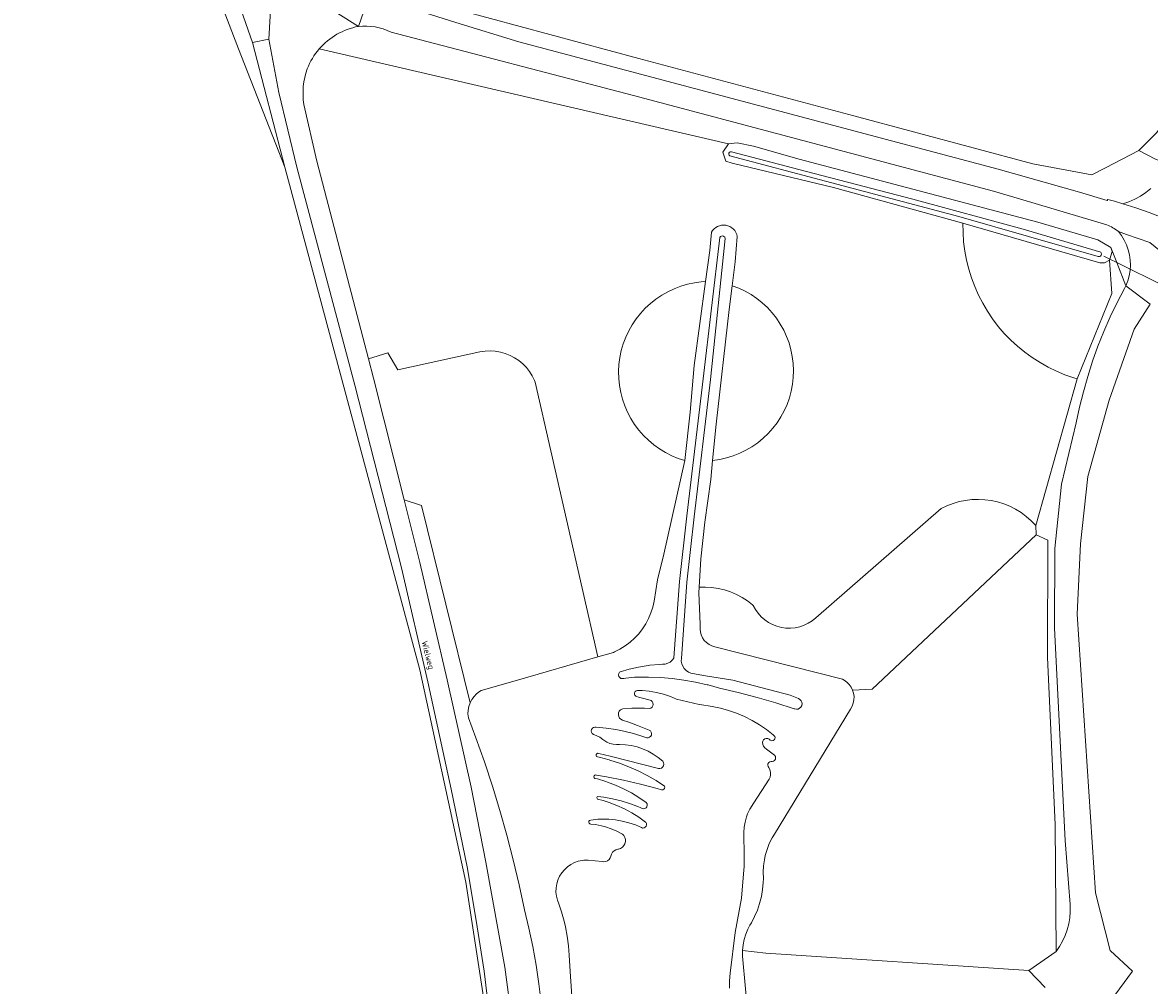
# Model space of a CAD drawing. Header units: metres. Extents: x 178952 to 185583, y 415201 to 419317.
# Tile 140 of 165: x 184715 to 184882, y 415749 to 415891. Entities that reach past the tile are written whole.
import ezdxf
from ezdxf.enums import TextEntityAlignment as Align

# ---------------------------------------------------------------- set-up
doc = ezdxf.new("R2010")
doc.units = ezdxf.units.M
for name, color, linetype, lineweight in [('B-XX-GR-BEPLANTING_CULTUUR_BOSPLANTSOEN-GV', 253, 'Continuous', 18), ('B-XX-GR-BOUWLAND_AKKERBOUW-GV', 253, 'Continuous', 13), ('B-XX-KW-KUNSTWERK_DUIKER-G', 252, 'Continuous', 18), ('B-XX-OG-TERREIN_CULTUURSCHEIDING-GV', 253, 'Continuous', 18), ('B-XX-OG-TOPOGRAFIE-T18', 253, 'Continuous', 18), ('B-XX-OG-WATER-GV', 253, 'Continuous', 18), ('B-XX-OG-WATER_SLOOT-GV', 253, 'Continuous', 18), ('B-XX-OG-WEG-GV', 253, 'Continuous', 18)]:
    doc.layers.add(name, color=color, linetype=linetype, lineweight=lineweight)
doc.styles.add('NLCS-ISO-M-T18', font='NLCS-ISO.ttf', dxfattribs={"height": 1.8})

msp = doc.modelspace()

# ---------------------------------------------------------------- linework, layer by layer
at = {"layer": 'B-XX-GR-BEPLANTING_CULTUUR_BOSPLANTSOEN-GV'}
for points in [[(184876.301, 415851.355), (184875.985, 415856.261), (184875.21, 415855.88), (184874.542, 415855.85), (184854.29, 415861.718), (184854.303, 415860.348), (184854.395, 415858.981), (184854.567, 415857.622), (184854.818, 415856.276), (184855.147, 415854.946), (184855.554, 415853.637), (184856.035, 415852.355), (184856.591, 415851.103), (184857.219, 415849.886), (184857.917, 415848.707), (184858.683, 415847.571), (184859.514, 415846.481), (184860.407, 415845.442), (184861.359, 415844.457), (184862.366, 415843.529), (184863.427, 415842.662), (184864.536, 415841.858), (184865.69, 415841.119), (184866.885, 415840.45), (184868.117, 415839.851), (184869.382, 415839.326), (184870.676, 415838.875), (184871.199, 415838.716)], [(184816.22, 415853.099), (184815.596, 415853.055), (184814.566, 415852.918), (184813.55, 415852.703), (184812.553, 415852.41), (184811.581, 415852.041), (184810.641, 415851.599), (184809.738, 415851.085), (184808.876, 415850.504), (184808.062, 415849.858), (184807.3, 415849.151), (184806.595, 415848.388), (184805.951, 415847.573), (184805.371, 415846.711), (184804.859, 415845.807), (184804.418, 415844.866), (184804.051, 415843.894), (184803.759, 415842.896), (184803.545, 415841.879), (184803.41, 415840.849), (184803.355, 415839.811), (184803.38, 415838.773), (184803.484, 415837.739), (184803.668, 415836.716), (184803.93, 415835.71), (184804.268, 415834.728), (184804.681, 415833.774), (184805.166, 415832.855), (184805.72, 415831.976), (184806.34, 415831.142), (184807.023, 415830.359), (184807.763, 415829.63), (184808.558, 415828.96), (184809.401, 415828.354), (184810.289, 415827.814), (184811.216, 415827.344), (184812.176, 415826.946), (184813.164, 415826.624), (184813.924, 415833.787), (184814.525, 415840.715)], [(184829.194, 415838.939), (184829.228, 415839.97), (184829.182, 415841), (184829.056, 415842.023), (184828.852, 415843.034), (184828.569, 415844.025), (184828.211, 415844.992), (184827.779, 415845.928), (184827.275, 415846.828), (184826.704, 415847.686), (184826.067, 415848.497), (184825.37, 415849.256), (184824.616, 415849.959), (184823.809, 415850.602), (184822.956, 415851.18), (184822.06, 415851.69), (184821.127, 415852.129), (184820.163, 415852.494), (184819.704, 415848.95), (184817.772, 415832.026), (184817.27, 415826.668), (184818.317, 415826.816), (184819.323, 415827.039), (184820.309, 415827.341), (184821.269, 415827.717), (184822.197, 415828.167), (184823.087, 415828.688), (184823.934, 415829.276), (184824.732, 415829.927), (184825.478, 415830.639), (184826.167, 415831.407), (184826.794, 415832.225), (184827.355, 415833.09), (184827.848, 415833.995), (184828.27, 415834.936), (184828.617, 415835.907), (184828.887, 415836.902), (184829.08, 415837.915)], [(184791.035, 415838.205), (184790.932, 415838.46), (184790.598, 415839.142), (184790.194, 415839.785), (184789.725, 415840.382), (184789.196, 415840.926), (184788.612, 415841.411), (184787.981, 415841.833), (184787.308, 415842.185), (184786.603, 415842.465), (184785.872, 415842.67), (184785.123, 415842.796), (184784.365, 415842.843), (184783.607, 415842.81), (184782.856, 415842.697), (184770.719, 415840.044), (184769.254, 415842.589), (184766.374, 415841.695), (184767.131, 415838.809), (184771.642, 415820.82), (184774.205, 415820.006), (184781.397, 415790.8), (184781.652, 415791.298), (184781.976, 415791.755), (184782.361, 415792.161), (184782.8, 415792.508), (184783.017, 415792.645), (184788.426, 415794.152), (184800.278, 415797.599)], [(184865.117, 415815.666), (184865.054, 415817.033), (184864.372, 415817.741), (184863.653, 415818.371), (184862.884, 415818.939), (184862.07, 415819.44), (184861.217, 415819.871), (184860.331, 415820.23), (184859.418, 415820.513), (184858.484, 415820.72), (184857.537, 415820.847), (184856.582, 415820.895), (184855.627, 415820.862), (184854.678, 415820.75), (184853.741, 415820.559), (184852.824, 415820.291), (184851.932, 415819.947), (184851.072, 415819.529), (184832.524, 415803.398), (184831.982, 415802.956), (184831.405, 415802.59), (184830.789, 415802.293), (184830.143, 415802.07), (184829.475, 415801.925), (184828.795, 415801.858), (184828.111, 415801.871), (184827.434, 415801.964), (184826.772, 415802.135), (184826.135, 415802.382), (184825.531, 415802.702), (184824.968, 415803.091), (184824.455, 415803.542), (184823.997, 415804.05), (184823.602, 415804.608), (184823.276, 415805.209), (184823.158, 415805.309), (184822.411, 415805.887), (184821.617, 415806.4), (184820.783, 415806.844), (184819.914, 415807.216), (184819.017, 415807.513), (184818.099, 415807.734), (184817.164, 415807.875), (184816.221, 415807.938), (184815.277, 415807.92), (184815.231, 415807.072), (184815.434, 415802.423), (184815.429, 415801.657), (184815.465, 415801.311), (184815.583, 415800.86), (184815.776, 415800.436), (184816.039, 415800.052), (184816.363, 415799.717), (184816.74, 415799.444), (184817.158, 415799.238), (184817.605, 415799.107), (184836.462, 415794.308), (184836.715, 415794.173), (184837.115, 415793.887), (184837.463, 415793.541), (184837.75, 415793.143), (184837.969, 415792.703), (184840.846, 415792.841)]]:
    msp.add_lwpolyline(points, close=True, dxfattribs=at)
at = {"layer": 'B-XX-GR-BOUWLAND_AKKERBOUW-GV'}
msp.add_lwpolyline([(184725.923, 415962.144), (184723.585, 415969.007), (184723.837, 415969.848), (184724.263, 415970.015), (184724.717, 415970.193), (184723.799, 415972.49), (184723.397, 415972.46), (184723.155, 415972.442), (184722.444, 415972.83), (184721.534, 415974.647), (184718.072, 415982.449), (184722.79, 415965.984), (184733.148, 415928.511), (184739.546, 415907.337), (184747.163, 415887.534), (184754.018, 415870.016), (184749.217, 415888.46), (184743.802, 415903.978), (184742.75, 415904.231), (184741.985, 415905.29), (184740.712, 415908.916), (184737.733, 415919.505), (184734.175, 415932.697), (184729.6, 415950.847)], close=True, dxfattribs=at)
at = {"layer": 'B-XX-KW-KUNSTWERK_DUIKER-G'}
msp.add_lwpolyline([(184875.137, 415856.881), (184876.034, 415856.438), (184877.035, 415855.943), (184878.433, 415855.251), (184882.811, 415853.086), (184887.978, 415850.53), (184888.261, 415850.391)], dxfattribs=at)
at = {"layer": 'B-XX-OG-TERREIN_CULTUURSCHEIDING-GV'}
for points in [[(184523.869, 415691.248), (184621.475, 415692.005), (184644.47, 415694.349), (184671.485, 415700.489), (184723.058, 415713.215), (184729.309, 415713.438), (184737.346, 415713.326), (184778.538, 415704.396), (184781.44, 415713.326), (184783.896, 415727.95), (184784.119, 415742.462), (184780.749, 415764.296), (184773.961, 415795.709), (184754.018, 415870.016), (184747.163, 415887.534), (184739.546, 415907.337)], [(184523.869, 415691.248), (184621.475, 415692.005), (184644.47, 415694.349), (184671.485, 415700.489), (184723.058, 415713.215), (184729.309, 415713.438), (184737.346, 415713.326), (184778.538, 415704.396), (184781.44, 415713.326), (184783.896, 415727.95), (184784.119, 415742.462), (184780.749, 415764.296), (184773.961, 415795.709), (184754.018, 415870.016), (184747.163, 415887.534), (184739.546, 415907.337)], [(184766.6, 415898.797), (184774.031, 415895.765), (184780.046, 415893.191), (184806.344, 415886.103), (184838.171, 415877.6), (184864.639, 415870.512), (184873.355, 415868.876), (184875.361, 415869.914), (184880.287, 415872.484), (184882.911, 415875.103)], [(184766.6, 415898.797), (184774.031, 415895.765), (184780.046, 415893.191), (184806.344, 415886.103), (184838.171, 415877.6), (184864.639, 415870.512), (184873.355, 415868.876), (184875.361, 415869.914), (184880.287, 415872.484), (184882.911, 415875.103)], [(184856.591, 415851.103), (184856.035, 415852.355), (184855.554, 415853.637), (184855.147, 415854.946), (184854.818, 415856.276), (184854.567, 415857.622), (184854.395, 415858.981), (184854.303, 415860.348), (184854.29, 415861.718), (184835.157, 415867.015), (184820.155, 415870.598), (184819.209, 415870.886), (184818.797, 415872.223), (184819.614, 415873.481), (184759.086, 415887.502)], [(184756.82, 415879.302), (184758.711, 415870.909), (184766.374, 415841.695), (184769.254, 415842.589), (184770.719, 415840.044), (184782.856, 415842.697), (184783.607, 415842.81), (184784.365, 415842.843), (184785.123, 415842.796), (184785.872, 415842.67), (184786.603, 415842.465), (184787.308, 415842.185), (184787.981, 415841.833), (184788.612, 415841.411), (184789.196, 415840.926), (184789.725, 415840.382), (184790.194, 415839.785), (184790.598, 415839.142), (184790.932, 415838.46), (184791.035, 415838.205), (184800.278, 415797.599), (184802.59, 415798.271), (184802.762, 415798.346), (184803.567, 415798.751), (184804.332, 415799.224), (184805.053, 415799.765), (184805.722, 415800.366), (184806.336, 415801.025), (184806.889, 415801.736), (184807.376, 415802.493), (184807.794, 415803.29), (184808.14, 415804.121), (184808.411, 415804.98), (184808.605, 415805.859), (184809.1, 415809.006), (184810.072, 415812.781), (184813.164, 415826.624), (184812.176, 415826.946), (184811.216, 415827.344), (184810.289, 415827.814), (184809.401, 415828.354), (184808.558, 415828.96), (184807.763, 415829.63), (184807.023, 415830.359), (184806.34, 415831.142), (184805.72, 415831.976), (184805.166, 415832.855), (184804.681, 415833.774), (184804.268, 415834.728), (184803.93, 415835.71), (184803.668, 415836.716), (184803.484, 415837.739), (184803.38, 415838.773), (184803.355, 415839.811), (184803.41, 415840.849), (184803.545, 415841.879), (184803.759, 415842.896), (184804.051, 415843.894), (184804.418, 415844.866), (184804.859, 415845.807), (184805.371, 415846.711), (184805.951, 415847.573), (184806.595, 415848.388), (184807.3, 415849.151), (184808.062, 415849.858), (184808.876, 415850.504), (184809.738, 415851.085), (184810.641, 415851.599), (184811.581, 415852.041), (184812.553, 415852.41), (184813.55, 415852.703), (184814.566, 415852.918), (184815.596, 415853.055), (184816.22, 415853.099), (184816.852, 415857.714), (184817.087, 415860.394)], [(184820.911, 415859.764), (184820.621, 415856.033), (184820.163, 415852.494), (184821.127, 415852.129), (184822.06, 415851.69), (184822.956, 415851.18), (184823.809, 415850.602), (184824.616, 415849.959), (184825.37, 415849.256), (184826.067, 415848.497), (184826.704, 415847.686), (184827.275, 415846.828), (184827.779, 415845.928), (184828.211, 415844.992), (184828.569, 415844.025), (184828.852, 415843.034), (184829.056, 415842.023), (184829.182, 415841), (184829.228, 415839.97), (184829.194, 415838.939), (184829.08, 415837.915), (184828.887, 415836.902), (184828.617, 415835.907), (184828.27, 415834.936), (184827.848, 415833.995), (184827.355, 415833.09), (184826.794, 415832.225), (184826.167, 415831.407), (184825.478, 415830.639), (184824.732, 415829.927), (184823.934, 415829.276), (184823.087, 415828.688), (184822.197, 415828.167), (184821.269, 415827.717), (184820.309, 415827.341), (184819.323, 415827.039), (184818.317, 415826.816), (184817.27, 415826.668), (184817.005, 415823.839), (184816.093, 415817.543), (184815.503, 415812.112), (184815.277, 415807.92), (184816.221, 415807.938), (184817.164, 415807.875), (184818.099, 415807.734), (184819.017, 415807.513), (184819.914, 415807.216), (184820.783, 415806.844), (184821.617, 415806.4), (184822.411, 415805.887), (184823.158, 415805.309), (184823.276, 415805.209), (184823.602, 415804.608), (184823.997, 415804.05), (184824.455, 415803.542), (184824.968, 415803.091), (184825.531, 415802.702), (184826.135, 415802.382), (184826.772, 415802.135), (184827.434, 415801.964), (184828.111, 415801.871), (184828.795, 415801.858), (184829.475, 415801.925), (184830.143, 415802.07), (184830.789, 415802.293), (184831.405, 415802.59), (184831.982, 415802.956), (184832.524, 415803.398), (184851.072, 415819.529), (184851.932, 415819.947), (184852.824, 415820.291), (184853.741, 415820.559), (184854.678, 415820.75), (184855.627, 415820.862), (184856.582, 415820.895), (184857.537, 415820.847), (184858.484, 415820.72), (184859.418, 415820.513), (184860.331, 415820.23), (184861.217, 415819.871), (184862.07, 415819.44), (184862.884, 415818.939), (184863.653, 415818.371), (184864.372, 415817.741), (184865.054, 415817.033), (184871.199, 415838.716), (184870.676, 415838.875), (184869.382, 415839.326), (184868.117, 415839.851), (184866.885, 415840.45), (184865.69, 415841.119), (184864.536, 415841.858), (184863.427, 415842.662), (184862.366, 415843.529), (184861.359, 415844.457), (184860.407, 415845.442), (184859.514, 415846.481), (184858.683, 415847.571), (184857.917, 415848.707), (184857.219, 415849.886), (184856.591, 415851.103)], [(184881.965, 415849.768), (184879.597, 415846.077), (184875.939, 415835.544), (184872.77, 415824.267), (184871.693, 415814.344), (184871.195, 415803.924), (184873.908, 415762.719), (184876.085, 415754.195), (184879.372, 415751.119), (184876.224, 415746.828), (184894.658, 415737.53)], [(184866.444, 415748.696), (184864.046, 415751.217), (184825.123, 415753.79), (184821.696, 415754.194), (184821.693, 415753.37), (184822.553, 415743.691)]]:
    msp.add_lwpolyline(points, dxfattribs=at)
msp.add_lwpolyline([(184866.821, 415797.5), (184866.85, 415814.886), (184865.117, 415815.666), (184840.846, 415792.841), (184837.969, 415792.703), (184838.114, 415792.234), (184838.181, 415791.748), (184838.169, 415791.257), (184838.076, 415790.774), (184837.907, 415790.313), (184837.657, 415789.872), (184826.401, 415771.399), (184826.065, 415770.827), (184825.654, 415769.995), (184825.316, 415769.13), (184825.054, 415768.24), (184824.92, 415767.618), (184824.789, 415766.699), (184824.739, 415765.772), (184824.768, 415764.845), (184824.748, 415764.229), (184824.651, 415763.195), (184824.475, 415762.171), (184824.22, 415761.164), (184823.889, 415760.179), (184823.483, 415759.223), (184823.005, 415758.3), (184822.781, 415757.922), (184822.496, 415757.37), (184822.181, 415756.609), (184821.941, 415755.821), (184821.779, 415755.013), (184821.696, 415754.194), (184825.123, 415753.79), (184864.046, 415751.217), (184868.072, 415754.061), (184867.929, 415772.847)], close=True, dxfattribs=at)
for centre, radius, start, end in [((184766.747, 415880.893), 10.118, 139.2127, 158.80842), ((184767.067, 415880.987), 10.385, 159.93125, 189.33545)]:
    msp.add_arc(centre, radius, start, end, dxfattribs=at)
at = {"layer": 'B-XX-OG-TERREIN_CULTUURSCHEIDING-GV', "extrusion": (0, 0, -1)}
msp.add_arc((-184818.888, 415859.405), 2.055, 28.78558, 169.92519, dxfattribs=at)
at = {"layer": 'B-XX-OG-WATER-GV'}
for points in [[(184820.076, 415872.298), (184819.912, 415872.298), (184819.768, 415872.22), (184819.677, 415872.085), (184819.66, 415871.922), (184819.721, 415871.771), (184819.791, 415871.699), (184833.98, 415867.935), (184853.663, 415862.714), (184874.303, 415856.811), (184874.476, 415856.8), (184874.635, 415856.867), (184874.748, 415856.997), (184874.791, 415857.165), (184874.756, 415857.334), (184874.676, 415857.445), (184863.181, 415860.874), (184846.862, 415865.271), (184831.143, 415869.394)], [(184814.561, 415818.324), (184816.97, 415838.601), (184819.102, 415859.471), (184819.052, 415859.654), (184818.933, 415859.786), (184818.769, 415859.853), (184818.593, 415859.842), (184818.438, 415859.755), (184818.337, 415859.61), (184815.881, 415838.721), (184813.474, 415818.451), (184812.356, 415808.771), (184811.553, 415797.453), (184811.526, 415797.409), (184811.283, 415797.101), (184810.983, 415796.849), (184810.638, 415796.663), (184810.262, 415796.55), (184809.872, 415796.515), (184809.415, 415796.491), (184808.003, 415796.362), (184807.728, 415796.327), (184806.328, 415796.103), (184804.943, 415795.801), (184803.577, 415795.421), (184803.486, 415795.334), (184803.381, 415795.147), (184803.351, 415794.936), (184803.4, 415794.728), (184803.522, 415794.552), (184803.7, 415794.433), (184803.909, 415794.387), (184804.12, 415794.42), (184804.432, 415794.462), (184805.718, 415794.585), (184807.009, 415794.628), (184807.493, 415794.628), (184807.806, 415794.624), (184809.552, 415794.556), (184811.293, 415794.409), (184813.026, 415794.182), (184814.746, 415793.876), (184816.451, 415793.492), (184816.606, 415793.453), (184818.289, 415792.984), (184821.055, 415792.343), (184823.837, 415791.617), (184826.598, 415790.815), (184829.335, 415789.935), (184829.404, 415789.907), (184829.655, 415789.859), (184829.908, 415789.891), (184830.139, 415790), (184830.326, 415790.174), (184830.45, 415790.397), (184830.499, 415790.647), (184830.468, 415790.901), (184830.362, 415791.132), (184830.189, 415791.32), (184829.966, 415791.445), (184828.717, 415791.957), (184820.238, 415794.173), (184816.212, 415794.82), (184814.305, 415795.159), (184814.055, 415795.217), (184813.686, 415795.369), (184813.354, 415795.592), (184813.074, 415795.877), (184812.855, 415796.211), (184812.708, 415796.582), (184812.637, 415796.976), (184812.645, 415797.375), (184813.447, 415808.67)]]:
    msp.add_lwpolyline(points, close=True, dxfattribs=at)
msp.add_lwpolyline([(184819.758, 415748.62), (184819.777, 415749.722), (184819.876, 415750.819), (184820.625, 415756.862), (184821.536, 415761.942), (184821.9, 415766.101), (184821.94, 415766.553), (184821.946, 415768.446), (184821.888, 415771.306), (184821.886, 415771.625), (184821.936, 415772.408), (184822.066, 415773.182), (184822.274, 415773.938), (184822.444, 415774.4), (184822.773, 415775.112), (184823.37, 415776.013), (184825.627, 415779.517), (184825.757, 415779.823), (184825.829, 415780.185), (184825.821, 415780.554), (184825.734, 415780.913), (184825.572, 415781.245), (184825.471, 415781.397), (184825.425, 415781.599), (184825.458, 415781.803), (184825.566, 415781.98), (184825.732, 415782.103), (184825.932, 415782.155), (184826.061, 415782.143), (184826.263, 415782.187), (184826.434, 415782.304), (184826.547, 415782.477), (184826.588, 415782.68), (184826.549, 415782.883), (184826.436, 415783.056), (184826.236, 415783.214), (184825.234, 415783.946), (184824.973, 415784.144), (184824.787, 415784.387), (184824.67, 415784.669), (184824.63, 415784.973), (184824.673, 415785.136), (184824.795, 415785.33), (184824.976, 415785.47), (184825.193, 415785.539), (184825.422, 415785.53), (184825.633, 415785.444), (184825.802, 415785.29), (184826.021, 415785.208), (184826.206, 415785.232), (184826.365, 415785.33), (184826.468, 415785.485), (184826.498, 415785.668), (184826.449, 415785.848), (184826.33, 415785.991), (184826.209, 415786.092), (184825.217, 415786.861), (184824.178, 415787.566), (184823.097, 415788.203), (184821.977, 415788.77), (184820.823, 415789.264), (184819.64, 415789.684), (184818.432, 415790.027), (184817.205, 415790.294), (184816.921, 415790.344), (184815.677, 415790.513), (184815.274, 415790.586), (184813.586, 415790.942), (184811.916, 415791.376), (184811.032, 415791.74), (184810.008, 415792.08), (184808.962, 415792.344), (184807.899, 415792.529), (184806.826, 415792.635), (184806.213, 415792.66), (184806.148, 415792.659), (184805.96, 415792.606), (184805.807, 415792.482), (184805.717, 415792.309), (184805.702, 415792.113), (184805.765, 415791.928), (184805.897, 415791.782), (184806.451, 415791.608), (184806.717, 415791.53), (184808.05, 415791.186), (184808.159, 415791.138), (184808.332, 415790.995), (184808.444, 415790.801), (184808.482, 415790.579), (184808.44, 415790.359), (184808.325, 415790.166), (184808.149, 415790.026), (184807.936, 415789.956), (184807.208, 415790.005), (184805.875, 415790.032), (184805.3, 415790.019), (184803.97, 415789.932), (184803.862, 415789.894), (184803.639, 415789.757), (184803.467, 415789.558), (184803.362, 415789.318), (184803.334, 415789.056), (184803.385, 415788.799), (184803.511, 415788.568), (184803.7, 415788.386), (184803.935, 415788.269), (184804.859, 415787.958), (184806.164, 415787.477), (184807.9, 415786.765), (184808.067, 415786.651), (184808.191, 415786.474), (184808.244, 415786.264), (184808.217, 415786.05), (184808.114, 415785.86), (184807.95, 415785.719), (184807.746, 415785.648), (184807.53, 415785.655), (184806.952, 415785.858), (184805.558, 415786.288), (184804.143, 415786.642), (184802.961, 415786.875), (184801.517, 415787.085), (184800.064, 415787.215), (184799.87, 415787.239), (184799.662, 415787.189), (184799.486, 415787.067), (184799.366, 415786.889), (184799.32, 415786.68), (184799.353, 415786.468), (184799.46, 415786.283), (184799.628, 415786.149), (184800.066, 415785.99), (184800.568, 415785.731), (184801.028, 415785.404), (184801.178, 415785.286), (184801.607, 415785.019), (184802.072, 415784.823), (184802.562, 415784.702), (184803.065, 415784.661), (184803.226, 415784.664), (184803.481, 415784.666), (184804.36, 415784.619), (184805.231, 415784.493), (184806.087, 415784.288), (184806.92, 415784.007), (184807.725, 415783.651), (184808.494, 415783.223), (184809.221, 415782.728), (184809.9, 415782.168), (184810.015, 415781.952), (184810.045, 415781.723), (184809.997, 415781.497), (184809.874, 415781.3), (184809.693, 415781.157), (184809.473, 415781.084), (184809.242, 415781.089), (184802.11, 415782.905), (184800.42, 415783.329), (184800.254, 415783.354), (184800.12, 415783.292), (184800.038, 415783.17), (184800.03, 415783.024), (184800.098, 415782.894), (184800.224, 415782.818), (184800.498, 415782.756), (184801.95, 415782.379), (184802.062, 415782.347), (184803.49, 415781.887), (184804.892, 415781.352), (184806.263, 415780.743), (184807.6, 415780.062), (184808.899, 415779.311), (184810.156, 415778.491), (184810.195, 415778.334), (184810.159, 415778.167), (184810.053, 415778.034), (184809.898, 415777.962), (184809.727, 415777.968), (184809.088, 415778.149), (184806.608, 415778.802), (184804.108, 415779.378), (184801.591, 415779.875), (184800.074, 415780.136), (184799.985, 415780.154), (184799.845, 415780.12), (184799.744, 415780.017), (184799.711, 415779.877), (184799.756, 415779.74), (184799.867, 415779.647), (184800.241, 415779.551), (184801.49, 415779.176), (184801.698, 415779.105), (184802.918, 415778.641), (184804.107, 415778.104), (184805.26, 415777.495), (184806.374, 415776.816), (184807.445, 415776.07), (184807.568, 415775.863), (184807.594, 415775.655), (184807.542, 415775.452), (184807.418, 415775.282), (184807.24, 415775.171), (184807.033, 415775.133), (184806.828, 415775.175), (184806.652, 415775.29), (184806.226, 415775.471), (184804.993, 415775.935), (184803.735, 415776.324), (184802.455, 415776.636), (184801.159, 415776.869), (184800.304, 415776.979), (184800.216, 415776.922), (184800.156, 415776.802), (184800.174, 415776.669), (184800.262, 415776.569), (184801.085, 415776.352), (184801.962, 415776.076), (184803.109, 415775.642), (184804.224, 415775.133), (184805.305, 415774.554), (184806.345, 415773.905), (184807.341, 415773.189), (184807.38, 415773.145), (184807.474, 415772.966), (184807.492, 415772.764), (184807.431, 415772.57), (184807.3, 415772.415), (184807.121, 415772.321), (184806.919, 415772.304), (184806.725, 415772.365), (184805.843, 415772.749), (184804.887, 415773.08), (184803.907, 415773.334), (184802.911, 415773.51), (184801.903, 415773.607), (184800.892, 415773.624), (184800.268, 415773.595), (184799.262, 415773.483), (184799.076, 415773.433), (184798.975, 415773.318), (184798.944, 415773.168), (184798.991, 415773.022), (184799.105, 415772.918), (184799.255, 415772.885), (184799.934, 415772.811), (184800.84, 415772.643), (184801.401, 415772.498), (184802.274, 415772.204), (184803.119, 415771.836), (184803.928, 415771.395), (184804.115, 415771.196), (184804.273, 415770.919), (184804.359, 415770.612), (184804.365, 415770.292), (184804.292, 415769.981), (184804.145, 415769.698), (184803.932, 415769.46), (184803.667, 415769.283), (184803.366, 415769.176), (184803.27, 415769.167), (184802.967, 415769.084), (184802.695, 415768.928), (184802.47, 415768.709), (184802.309, 415768.44), (184802.22, 415768.139), (184802.128, 415767.886), (184801.961, 415767.65), (184801.736, 415767.469), (184801.47, 415767.356), (184801.184, 415767.32), (184800.953, 415767.349), (184798.842, 415767.569), (184798.199, 415767.548), (184797.979, 415767.519), (184797.389, 415767.388), (184796.821, 415767.181), (184796.285, 415766.9), (184795.791, 415766.551), (184795.348, 415766.141), (184794.962, 415765.675), (184794.642, 415765.162), (184794.391, 415764.612), (184794.216, 415764.033), (184794.118, 415763.437), (184794.1, 415762.832), (184794.162, 415762.231), (184794.302, 415761.643), (184794.519, 415761.078), (184794.918, 415759.908), (184795.304, 415758.544), (184795.503, 415757.698), (184795.764, 415756.304), (184795.945, 415754.898), (184796.047, 415753.484), (184796.206, 415751.108), (184797.171, 415736.614)], dxfattribs=at)
at = {"layer": 'B-XX-OG-WATER_SLOOT-GV'}
for points in [[(184823.298, 415873.139), (184820.879, 415873.612), (184819.614, 415873.481), (184818.797, 415872.223), (184819.209, 415870.886), (184820.155, 415870.598), (184835.157, 415867.015), (184854.29, 415861.718), (184874.542, 415855.85), (184875.21, 415855.88), (184875.985, 415856.261), (184876.034, 415856.438), (184876.345, 415857.558), (184876.174, 415858.121), (184874.251, 415859.258), (184865.351, 415861.884), (184830.061, 415871.195)], [(184863.181, 415860.874), (184874.676, 415857.445), (184874.756, 415857.334), (184874.791, 415857.165), (184874.748, 415856.997), (184874.635, 415856.867), (184874.476, 415856.8), (184874.303, 415856.811), (184853.663, 415862.714), (184833.98, 415867.935), (184819.791, 415871.699), (184819.721, 415871.771), (184819.66, 415871.922), (184819.677, 415872.085), (184819.768, 415872.22), (184819.912, 415872.298), (184820.076, 415872.298), (184831.143, 415869.394), (184846.862, 415865.271)], [(184812.645, 415797.375), (184812.637, 415796.976), (184812.708, 415796.582), (184812.855, 415796.211), (184813.074, 415795.877), (184813.354, 415795.592), (184813.686, 415795.369), (184814.055, 415795.217), (184814.305, 415795.159), (184816.212, 415794.82), (184820.238, 415794.173), (184828.717, 415791.957), (184829.966, 415791.445), (184830.189, 415791.32), (184830.362, 415791.132), (184830.468, 415790.901), (184830.499, 415790.647), (184830.45, 415790.397), (184830.326, 415790.174), (184830.139, 415790), (184829.908, 415789.891), (184829.655, 415789.859), (184829.404, 415789.907), (184829.335, 415789.935), (184826.598, 415790.815), (184823.837, 415791.617), (184821.055, 415792.343), (184818.289, 415792.984), (184816.606, 415793.453), (184816.451, 415793.492), (184814.746, 415793.876), (184813.026, 415794.182), (184811.293, 415794.409), (184809.552, 415794.556), (184807.806, 415794.624), (184807.493, 415794.628), (184807.009, 415794.628), (184805.718, 415794.585), (184804.432, 415794.462), (184804.12, 415794.42), (184803.909, 415794.387), (184803.7, 415794.433), (184803.522, 415794.552), (184803.4, 415794.728), (184803.351, 415794.936), (184803.381, 415795.147), (184803.486, 415795.334), (184803.577, 415795.421), (184804.943, 415795.801), (184806.328, 415796.103), (184807.728, 415796.327), (184808.003, 415796.362), (184809.415, 415796.491), (184809.872, 415796.515), (184810.262, 415796.55), (184810.638, 415796.663), (184810.983, 415796.849), (184811.283, 415797.101), (184811.526, 415797.409), (184811.553, 415797.453), (184812.356, 415808.771), (184813.474, 415818.451), (184815.881, 415838.721), (184818.337, 415859.61), (184818.438, 415859.755), (184818.593, 415859.842), (184818.769, 415859.853), (184818.933, 415859.786), (184819.052, 415859.654), (184819.102, 415859.471), (184816.97, 415838.601), (184814.561, 415818.324), (184813.447, 415808.67)]]:
    msp.add_lwpolyline(points, close=True, dxfattribs=at)
for points in [[(184817.087, 415860.394), (184816.852, 415857.714), (184816.22, 415853.099), (184814.525, 415840.715), (184813.924, 415833.787), (184813.164, 415826.624), (184810.072, 415812.781), (184809.1, 415809.006), (184808.605, 415805.859), (184808.411, 415804.98), (184808.14, 415804.121), (184807.794, 415803.29), (184807.376, 415802.493), (184806.889, 415801.736), (184806.336, 415801.025), (184805.722, 415800.366), (184805.053, 415799.765), (184804.332, 415799.224), (184803.567, 415798.751), (184802.762, 415798.346), (184802.59, 415798.271), (184800.278, 415797.599), (184788.426, 415794.152), (184783.017, 415792.645), (184782.8, 415792.508), (184782.361, 415792.161), (184781.976, 415791.755), (184781.652, 415791.298), (184781.397, 415790.8), (184781.215, 415790.271), (184781.111, 415789.721), (184781.086, 415789.162), (184781.14, 415788.605), (184782.252, 415785.641), (184783.509, 415782.078), (184784.691, 415778.49), (184785.796, 415774.878), (184786.825, 415771.243), (184787.777, 415767.587), (184788.651, 415763.912), (184789.446, 415760.219), (184790.09, 415757.515), (184790.659, 415754.782), (184791.15, 415752.033), (184791.562, 415749.271), (184791.894, 415746.499)], [(184815.503, 415812.112), (184816.093, 415817.543), (184817.005, 415823.839), (184817.27, 415826.668), (184817.772, 415832.026), (184819.704, 415848.95), (184820.163, 415852.494), (184820.621, 415856.033), (184820.911, 415859.764)], [(184822.553, 415743.691), (184821.693, 415753.37), (184821.696, 415754.194), (184821.779, 415755.013), (184821.941, 415755.821), (184822.181, 415756.609), (184822.496, 415757.37), (184822.781, 415757.922), (184823.005, 415758.3), (184823.483, 415759.223), (184823.889, 415760.179), (184824.22, 415761.164), (184824.475, 415762.171), (184824.651, 415763.195), (184824.748, 415764.229), (184824.768, 415764.845), (184824.739, 415765.772), (184824.789, 415766.699), (184824.92, 415767.618), (184825.054, 415768.24), (184825.316, 415769.13), (184825.654, 415769.995), (184826.065, 415770.827), (184826.401, 415771.399), (184837.657, 415789.872), (184837.907, 415790.313), (184838.076, 415790.774), (184838.169, 415791.257), (184838.181, 415791.748), (184838.114, 415792.234), (184837.969, 415792.703), (184837.75, 415793.143), (184837.463, 415793.541), (184837.115, 415793.887), (184836.715, 415794.173), (184836.462, 415794.308), (184817.605, 415799.107), (184817.158, 415799.238), (184816.74, 415799.444), (184816.363, 415799.717), (184816.039, 415800.052), (184815.776, 415800.436), (184815.583, 415800.86), (184815.465, 415801.311), (184815.429, 415801.657), (184815.434, 415802.423), (184815.231, 415807.072), (184815.277, 415807.92), (184815.503, 415812.112)], [(184797.171, 415736.614), (184796.206, 415751.108), (184796.047, 415753.484), (184795.945, 415754.898), (184795.764, 415756.304), (184795.503, 415757.698), (184795.304, 415758.544), (184794.918, 415759.908), (184794.519, 415761.078), (184794.302, 415761.643), (184794.162, 415762.231), (184794.1, 415762.832), (184794.118, 415763.437), (184794.216, 415764.033), (184794.391, 415764.612), (184794.642, 415765.162), (184794.962, 415765.675), (184795.348, 415766.141), (184795.791, 415766.551), (184796.285, 415766.9), (184796.821, 415767.181), (184797.389, 415767.388), (184797.979, 415767.519), (184798.199, 415767.548), (184798.842, 415767.569), (184800.953, 415767.349), (184801.184, 415767.32), (184801.47, 415767.356), (184801.736, 415767.469), (184801.961, 415767.65), (184802.128, 415767.886), (184802.22, 415768.139), (184802.309, 415768.44), (184802.47, 415768.709), (184802.695, 415768.928), (184802.967, 415769.084), (184803.27, 415769.167), (184803.366, 415769.176), (184803.667, 415769.283), (184803.932, 415769.46), (184804.145, 415769.698), (184804.292, 415769.981), (184804.365, 415770.292), (184804.359, 415770.612), (184804.273, 415770.919), (184804.115, 415771.196), (184803.928, 415771.395), (184803.119, 415771.836), (184802.274, 415772.204), (184801.401, 415772.498), (184800.84, 415772.643), (184799.934, 415772.811), (184799.255, 415772.885), (184799.105, 415772.918), (184798.991, 415773.022), (184798.944, 415773.168), (184798.975, 415773.318), (184799.076, 415773.433), (184799.262, 415773.483), (184800.268, 415773.595), (184800.892, 415773.624), (184801.903, 415773.607), (184802.911, 415773.51), (184803.907, 415773.334), (184804.887, 415773.08), (184805.843, 415772.749), (184806.725, 415772.365), (184806.919, 415772.304), (184807.121, 415772.321), (184807.3, 415772.415), (184807.431, 415772.57), (184807.492, 415772.764), (184807.474, 415772.966), (184807.38, 415773.145), (184807.341, 415773.189), (184806.345, 415773.905), (184805.305, 415774.554), (184804.224, 415775.133), (184803.109, 415775.642), (184801.962, 415776.076), (184801.085, 415776.352), (184800.262, 415776.569), (184800.174, 415776.669), (184800.156, 415776.802), (184800.216, 415776.922), (184800.304, 415776.979), (184801.159, 415776.869), (184802.455, 415776.636), (184803.735, 415776.324), (184804.993, 415775.935), (184806.226, 415775.471), (184806.652, 415775.29), (184806.828, 415775.175), (184807.033, 415775.133), (184807.24, 415775.171), (184807.418, 415775.282), (184807.542, 415775.452), (184807.594, 415775.655), (184807.568, 415775.863), (184807.445, 415776.07), (184806.374, 415776.816), (184805.26, 415777.495), (184804.107, 415778.104), (184802.918, 415778.641), (184801.698, 415779.105), (184801.49, 415779.176), (184800.241, 415779.551), (184799.867, 415779.647), (184799.756, 415779.74), (184799.711, 415779.877), (184799.744, 415780.017), (184799.845, 415780.12), (184799.985, 415780.154), (184800.074, 415780.136), (184801.591, 415779.875), (184804.108, 415779.378), (184806.608, 415778.802), (184809.088, 415778.149), (184809.727, 415777.968), (184809.898, 415777.962), (184810.053, 415778.034), (184810.159, 415778.167), (184810.195, 415778.334), (184810.156, 415778.491), (184808.899, 415779.311), (184807.6, 415780.062), (184806.263, 415780.743), (184804.892, 415781.352), (184803.49, 415781.887), (184802.062, 415782.347), (184801.95, 415782.379), (184800.498, 415782.756), (184800.224, 415782.818), (184800.098, 415782.894), (184800.03, 415783.024), (184800.038, 415783.17), (184800.12, 415783.292), (184800.254, 415783.354), (184800.42, 415783.329), (184802.11, 415782.905), (184809.242, 415781.089), (184809.473, 415781.084), (184809.693, 415781.157), (184809.874, 415781.3), (184809.997, 415781.497), (184810.045, 415781.723), (184810.015, 415781.952), (184809.9, 415782.168), (184809.221, 415782.728), (184808.494, 415783.223), (184807.725, 415783.651), (184806.92, 415784.007), (184806.087, 415784.288), (184805.231, 415784.493), (184804.36, 415784.619), (184803.481, 415784.666), (184803.226, 415784.664), (184803.065, 415784.661), (184802.562, 415784.702), (184802.072, 415784.823), (184801.607, 415785.019), (184801.178, 415785.286), (184801.028, 415785.404), (184800.568, 415785.731), (184800.066, 415785.99), (184799.628, 415786.149), (184799.46, 415786.283), (184799.353, 415786.468), (184799.32, 415786.68), (184799.366, 415786.889), (184799.486, 415787.067), (184799.662, 415787.189), (184799.87, 415787.239), (184800.064, 415787.215), (184801.517, 415787.085), (184802.961, 415786.875), (184804.143, 415786.642), (184805.558, 415786.288), (184806.952, 415785.858), (184807.53, 415785.655), (184807.746, 415785.648), (184807.95, 415785.719), (184808.114, 415785.86), (184808.217, 415786.05), (184808.244, 415786.264), (184808.191, 415786.474), (184808.067, 415786.651), (184807.9, 415786.765), (184806.164, 415787.477), (184804.859, 415787.958), (184803.935, 415788.269), (184803.7, 415788.386), (184803.511, 415788.568), (184803.385, 415788.799), (184803.334, 415789.056), (184803.362, 415789.318), (184803.467, 415789.558), (184803.639, 415789.757), (184803.862, 415789.894), (184803.97, 415789.932), (184805.3, 415790.019), (184805.875, 415790.032), (184807.208, 415790.005), (184807.936, 415789.956), (184808.149, 415790.026), (184808.325, 415790.166), (184808.44, 415790.359), (184808.482, 415790.579), (184808.444, 415790.801), (184808.332, 415790.995), (184808.159, 415791.138), (184808.05, 415791.186), (184806.717, 415791.53), (184806.451, 415791.608), (184805.897, 415791.782), (184805.765, 415791.928), (184805.702, 415792.113), (184805.717, 415792.309), (184805.807, 415792.482), (184805.96, 415792.606), (184806.148, 415792.659), (184806.213, 415792.66), (184806.826, 415792.635), (184807.899, 415792.529), (184808.962, 415792.344), (184810.008, 415792.08), (184811.032, 415791.74), (184811.916, 415791.376), (184813.586, 415790.942), (184815.274, 415790.586), (184815.677, 415790.513), (184816.921, 415790.344), (184817.205, 415790.294), (184818.432, 415790.027), (184819.64, 415789.684), (184820.823, 415789.264), (184821.977, 415788.77), (184823.097, 415788.203), (184824.178, 415787.566), (184825.217, 415786.861), (184826.209, 415786.092), (184826.33, 415785.991), (184826.449, 415785.848), (184826.498, 415785.668), (184826.468, 415785.485), (184826.365, 415785.33), (184826.206, 415785.232), (184826.021, 415785.208), (184825.802, 415785.29), (184825.633, 415785.444), (184825.422, 415785.53), (184825.193, 415785.539), (184824.976, 415785.47), (184824.795, 415785.33), (184824.673, 415785.136), (184824.63, 415784.973), (184824.67, 415784.669), (184824.787, 415784.387), (184824.973, 415784.144), (184825.234, 415783.946), (184826.236, 415783.214), (184826.436, 415783.056), (184826.549, 415782.883), (184826.588, 415782.68), (184826.547, 415782.477), (184826.434, 415782.304), (184826.263, 415782.187), (184826.061, 415782.143), (184825.932, 415782.155), (184825.732, 415782.103), (184825.566, 415781.98), (184825.458, 415781.803), (184825.425, 415781.599), (184825.471, 415781.397), (184825.572, 415781.245), (184825.734, 415780.913), (184825.821, 415780.554), (184825.829, 415780.185), (184825.757, 415779.823), (184825.627, 415779.517), (184823.37, 415776.013), (184822.773, 415775.112), (184822.444, 415774.4), (184822.274, 415773.938), (184822.066, 415773.182), (184821.936, 415772.408), (184821.886, 415771.625), (184821.888, 415771.306), (184821.946, 415768.446), (184821.94, 415766.553), (184821.9, 415766.101), (184821.536, 415761.942), (184820.625, 415756.862), (184819.876, 415750.819), (184819.777, 415749.722), (184819.758, 415748.62)]]:
    msp.add_lwpolyline(points, dxfattribs=at)
msp.add_arc((184818.888, 415859.405), 2.055, 10.07481, 151.21442, dxfattribs=at)
at = {"layer": 'B-XX-OG-WEG-GV'}
for points in [[(184677.115, 416049.083), (184679.415, 416046.165), (184680.563, 416044.79), (184687.202, 416037.932), (184693.442, 416030.872), (184699.302, 416023.711), (184704.961, 416016.101), (184710.41, 416008.091), (184715.161, 416000.03), (184719.661, 415991.67), (184723.601, 415983.419), (184727.571, 415974.148), (184730.852, 415965.298), (184733.682, 415955.999), (184736.382, 415946.28), (184744.282, 415915.599), (184745.036, 415913.316), (184745.742, 415911.18), (184747.07, 415907.82), (184748.711, 415904.81), (184751.282, 415899.459), (184764.881, 415890.84), (184766.508, 415895.553)], [(184677.115, 416049.083), (184679.415, 416046.165), (184680.563, 416044.79), (184687.202, 416037.932), (184693.442, 416030.872), (184699.302, 416023.711), (184704.961, 416016.101), (184710.41, 416008.091), (184715.161, 416000.03), (184719.661, 415991.67), (184723.601, 415983.419), (184727.571, 415974.148), (184730.852, 415965.298), (184733.682, 415955.999), (184736.382, 415946.28), (184744.282, 415915.599), (184745.036, 415913.316), (184745.742, 415911.18), (184747.07, 415907.82), (184748.711, 415904.81), (184751.282, 415899.459), (184764.881, 415890.84), (184766.508, 415895.553)], [(184806.344, 415886.103), (184780.046, 415893.191), (184774.031, 415895.765), (184766.6, 415898.797), (184762.961, 415900.436), (184760.305, 415902.14), (184757.166, 415905.077), (184755.046, 415908.111), (184751.152, 415909.49)], [(184743.802, 415903.978), (184749.217, 415888.46), (184751.65, 415888.948), (184751.951, 415894.959)], [(184743.802, 415903.978), (184749.217, 415888.46), (184751.65, 415888.948), (184751.951, 415894.959)], [(184764.881, 415890.84), (184751.282, 415899.459), (184751.76, 415897.339), (184751.951, 415894.959), (184751.65, 415888.948), (184753.12, 415881.06), (184755.781, 415870.001), (184764.341, 415837.808), (184771.231, 415810.76), (184775.151, 415793.929), (184778.591, 415778.04), (184780.952, 415766.57), (184782.312, 415758.638), (184783.481, 415751.16), (184784.382, 415743.709), (184784.861, 415735.95), (184784.712, 415728.819), (184784.082, 415721.471), (184782.842, 415714.788), (184780.972, 415707.489), (184778.711, 415700.46), (184775.891, 415692.979), (184737.261, 415595.389)], [(184788.621, 415888.57), (184779.302, 415891.409), (184769.436, 415894.53), (184766.508, 415895.553), (184764.881, 415890.84)], [(184766.508, 415895.553), (184769.436, 415894.53), (184779.302, 415891.409), (184788.621, 415888.57), (184859.492, 415869.739), (184871.527, 415866.305), (184875.604, 415865.09), (184875.725, 415865.263), (184876.686, 415864.97), (184877.915, 415864.595), (184878.822, 415864.907), (184879.699, 415865.294), (184880.541, 415865.753), (184881.342, 415866.28), (184882.096, 415866.872)], [(184784.382, 415743.709), (184783.481, 415751.16), (184782.312, 415758.638), (184780.952, 415766.57), (184778.591, 415778.04), (184775.151, 415793.929), (184771.231, 415810.76), (184764.341, 415837.808), (184755.781, 415870.001), (184753.12, 415881.06), (184751.65, 415888.948), (184749.217, 415888.46), (184754.018, 415870.016), (184773.961, 415795.709), (184780.749, 415764.296), (184784.119, 415742.462)], [(184875.568, 415861.512), (184863.139, 415865.214), (184858.821, 415866.48), (184805.562, 415880.599), (184769.702, 415889.988)], [(184769.702, 415889.988), (184805.562, 415880.599), (184858.821, 415866.48), (184863.139, 415865.214), (184875.568, 415861.512)], [(184877.276, 415860.492), (184878.488, 415860.074), (184881.91, 415858.895), (184884.568, 415856.739), (184886.867, 415861.197), (184885.624, 415861.783), (184883.739, 415862.598), (184881.824, 415863.339), (184879.882, 415864.005), (184877.915, 415864.595), (184876.686, 415864.97), (184875.725, 415865.263), (184875.604, 415865.09), (184871.527, 415866.305), (184859.492, 415869.739), (184788.621, 415888.57)], [(184759.086, 415887.502), (184819.614, 415873.481), (184820.879, 415873.612), (184823.298, 415873.139), (184830.061, 415871.195), (184865.351, 415861.884), (184874.251, 415859.258), (184876.174, 415858.121), (184877.035, 415855.943), (184878.401, 415852.488), (184878.684, 415853.213), (184878.89, 415853.964), (184879.019, 415854.731), (184879.068, 415855.508), (184879.037, 415856.286), (184878.927, 415857.056), (184878.738, 415857.811), (184878.473, 415858.543), (184878.134, 415859.244), (184877.725, 415859.906), (184877.276, 415860.492)], [(184882.794, 415871.183), (184880.287, 415872.484), (184875.361, 415869.914), (184873.355, 415868.876), (184864.639, 415870.512), (184838.171, 415877.6), (184806.344, 415886.103)], [(184777.685, 415689.288), (184778.458, 415691.237), (184778.701, 415691.849), (184779.428, 415693.921), (184780.617, 415697.307), (184783.872, 415706.58), (184785.772, 415713.819), (184787.312, 415721.119), (184788.062, 415728.399), (184788.081, 415736.16), (184787.571, 415743.939), (184786.531, 415751.739), (184783.721, 415767.259), (184781.56, 415778.34), (184778.02, 415794.21), (184773.962, 415811.57), (184771.642, 415820.82), (184767.131, 415838.809), (184766.374, 415841.695), (184758.711, 415870.909), (184756.82, 415879.302)], [(184882.096, 415866.872), (184881.342, 415866.28), (184880.541, 415865.753), (184879.699, 415865.294), (184878.822, 415864.907), (184877.915, 415864.595), (184879.882, 415864.005), (184881.824, 415863.339), (184883.739, 415862.598)], [(184881.91, 415858.895), (184878.488, 415860.074), (184877.276, 415860.492), (184877.725, 415859.906), (184878.134, 415859.244), (184878.473, 415858.543), (184878.738, 415857.811), (184878.927, 415857.056), (184879.037, 415856.286), (184879.068, 415855.508), (184879.019, 415854.731), (184878.89, 415853.964), (184878.684, 415853.213), (184878.401, 415852.488), (184881.965, 415849.768)], [(184876.224, 415746.828), (184879.372, 415751.119), (184876.085, 415754.195), (184873.908, 415762.719), (184871.195, 415803.924), (184871.693, 415814.344), (184872.77, 415824.267), (184875.939, 415835.544), (184879.597, 415846.077), (184881.965, 415849.768), (184878.401, 415852.488), (184878.188, 415852.099), (184877.099, 415850.008), (184876.082, 415847.883), (184875.137, 415845.723), (184874.266, 415843.533), (184873.471, 415841.315), (184872.75, 415839.071), (184872.107, 415836.803), (184871.54, 415834.516), (184871.052, 415832.21), (184868.892, 415823.169), (184867.861, 415813.628), (184867.81, 415801.868), (184869.421, 415770.44), (184870.142, 415760.98), (184870.151, 415760.843), (184870.161, 415759.938), (184870.092, 415759.036), (184869.944, 415758.143), (184869.717, 415757.266), (184869.414, 415756.414), (184869.036, 415755.591), (184868.588, 415754.805), (184868.072, 415754.061), (184864.046, 415751.217), (184866.444, 415748.696)], [(184791.894, 415746.499), (184791.562, 415749.271), (184791.15, 415752.033), (184790.659, 415754.782), (184790.09, 415757.515), (184789.446, 415760.219), (184788.651, 415763.912), (184787.777, 415767.587), (184786.825, 415771.243), (184785.796, 415774.878), (184784.691, 415778.49), (184783.509, 415782.078), (184782.252, 415785.641), (184781.14, 415788.605), (184781.086, 415789.162), (184781.111, 415789.721), (184781.215, 415790.271), (184781.397, 415790.8), (184774.205, 415820.006), (184771.642, 415820.82), (184773.962, 415811.57), (184778.02, 415794.21), (184781.56, 415778.34), (184783.721, 415767.259), (184786.531, 415751.739), (184787.571, 415743.939)]]:
    msp.add_lwpolyline(points, dxfattribs=at)
for points in [[(184897.6, 415897.54), (184895.433, 415897.54), (184891.51, 415888.95), (184888.488, 415882.791), (184885.58, 415878.551), (184882.911, 415875.103), (184880.287, 415872.484), (184882.794, 415871.183), (184884.869, 415870.389), (184885.693, 415871.415), (184887.041, 415873.461), (184887.332, 415874.076)], [(184872.75, 415839.071), (184873.471, 415841.315), (184874.266, 415843.533), (184875.137, 415845.723), (184876.082, 415847.883), (184877.099, 415850.008), (184878.188, 415852.099), (184878.401, 415852.488), (184877.035, 415855.943), (184876.174, 415858.121), (184876.345, 415857.558), (184876.034, 415856.438), (184875.985, 415856.261), (184876.301, 415851.355), (184871.199, 415838.716), (184865.054, 415817.033), (184865.117, 415815.666), (184866.85, 415814.886), (184866.821, 415797.5), (184867.929, 415772.847), (184868.072, 415754.061), (184868.588, 415754.805), (184869.036, 415755.591), (184869.414, 415756.414), (184869.717, 415757.266), (184869.944, 415758.143), (184870.092, 415759.036), (184870.161, 415759.938), (184870.151, 415760.843), (184870.142, 415760.98), (184869.421, 415770.44), (184867.81, 415801.868), (184867.861, 415813.628), (184868.892, 415823.169), (184871.052, 415832.21), (184871.54, 415834.516), (184872.107, 415836.803)]]:
    msp.add_lwpolyline(points, close=True, dxfattribs=at)
for centre, radius, start, end in [((184766.756, 415880.886), 10.129, 100.66687, 139.21821), ((184765.829, 415882.139), 8.752, 63.73656, 96.219), ((184872.859, 415855.036), 7.02, 51.00874, 67.30083)]:
    msp.add_arc(centre, radius, start, end, dxfattribs=at)
at = {"layer": 'B-XX-OG-WEG-GV', "extrusion": (0, 0, -1)}
for centre, radius, start, end in [((-184766.756, 415880.886), 10.129, 40.78179, 79.33313), ((-184765.829, 415882.139), 8.752, 83.781, 116.26344), ((-184766.747, 415880.893), 10.118, 21.19158, 40.7873), ((-184767.067, 415880.987), 10.385, 350.66455, 20.06875), ((-184872.859, 415855.036), 7.02, 112.69917, 128.99126)]:
    msp.add_arc(centre, radius, start, end, dxfattribs=at)

# ---------------------------------------------------------------- texts
at = {"layer": 'B-XX-OG-TOPOGRAFIE-T18', "style": 'NLCS-ISO-M-T18'}
msp.add_text('Wielweg', height=0.9, rotation=284.4, dxfattribs=at).set_placement((184775.177, 415797.87), align=Align.MIDDLE_CENTER)

doc.saveas('drawing.dxf')
